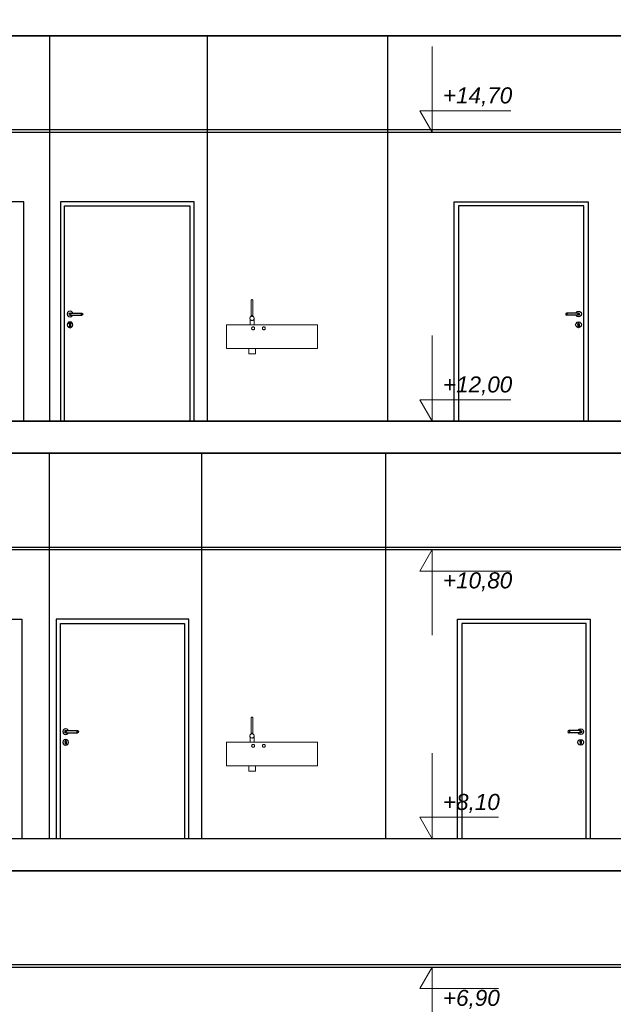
# Model space of a CAD drawing. Header units: millimetres. Extents: x -175445 to -20415, y -559200 to 231527.
# Tile 46 of 256: x -78259 to -72714, y -303668 to -294471. Entities that reach past the tile are written whole.
import ezdxf

# ---------------------------------------------------------------- set-up
doc = ezdxf.new("R2010")
doc.units = ezdxf.units.MM
doc.header["$MEASUREMENT"] = 0
for name, color, linetype in [('Linia', 7, 'Continuous'), ('Polilinia', 7, 'Continuous'), ('Wymiary', 63, 'Continuous')]:
    doc.layers.add(name, color=color, linetype=linetype)
doc.styles.add('Arial', font='txt')
doc.dimstyles.new('GENERATED_STYLE__1', dxfattribs={"dimtxt": 150, "dimasz": 152, "dimexe": 0.18, "dimexo": 0, "dimgap": 0.09, "dimtad": 1, "dimtih": 1, "dimtoh": 1, "dimlfac": 0.1, "dimzin": 0, "dimdsep": 46, "dimtxsty": 'Arial', "dimblk": 'ARROWHEAD_11', "dimblk1": 'ARROWHEAD_11', "dimblk2": 'ARROWHEAD_11', "dimcen": 0.09, "dimclrd": 114, "dimclre": 114, "dimclrt": 114, "dimazin": 0, "dimtfac": 1, "dimtdec": 4, "dimtmove": 0, "dimatfit": 3, "dimfxl": 1, "dimtolj": 1, "dimtzin": 0, "dimarcsym": 0})

# ---------------------------------------------------------------- blocks, each defined once
blk = doc.blocks.new('ARROWHEAD_11')
at = {"color": 0, "linetype": 'Continuous', "lineweight": 0}
blk.add_line((0, 0), (-1, 0), dxfattribs=at)
at = {"color": 0, "linetype": 'Continuous', "lineweight": 0, "const_width": 0.25, "flags": 128}
blk.add_lwpolyline([(-0.125, 0, 1), (0.125, 0, 1)], format="xyb", close=True, dxfattribs=at)
blk = doc.blocks.new('*D4127')
at = {"layer": 'Defpoints', "color": 0}
for p in [(-100085.8, -302421.2), (-69589.5, -302421.2), (-99569, -306021.2)]:
    blk.add_point(p, dxfattribs=at)
at = {"layer": 'Wymiary', "color": 114, "lineweight": -2}
for p, q in [((-100085.8, -302421.2), (-69589.4, -302421.2)), ((-69589.5, -302573.2), (-69589.5, -304023.9)), ((-69589.5, -305869.2), (-69589.5, -304646.2)), ((-99569, -306021.2), (-69589.4, -306021.2))]:
    blk.add_line(p, q, dxfattribs=at)
at = {"layer": 'Wymiary', "color": 114, "lineweight": -2, "xscale": 152, "yscale": 152, "zscale": 152}
for p, rotation in [((-69589.5, -302421.2), 90), ((-69589.5, -306021.2), 270)]:
    blk.add_blockref('ARROWHEAD_11', p, dxfattribs=dict(at, rotation=rotation))
at = {"layer": 'Wymiary', "color": 114, "lineweight": 13, "insert": (-69589.5, -304335.1), "char_height": 150, "attachment_point": 5, "rotation": 90, "style": 'Arial'}
blk.add_mtext('\\A1;360.00', dxfattribs=at)
blk = doc.blocks.new('*D4128')
at = {"layer": 'Defpoints', "color": 0}
for p in [(-100085.8, -302121.2), (-69436.1, -302121.2), (-100085.8, -302421.2)]:
    blk.add_point(p, dxfattribs=at)
at = {"layer": 'Wymiary', "color": 114, "lineweight": -2}
for p, q in [((-69436.1, -301969.2), (-69436.1, -301817.2)), ((-100085.8, -302121.2), (-69435.9, -302121.2)), ((-69436.1, -302421.2), (-69436.1, -302121.2)), ((-100085.8, -302421.2), (-69435.9, -302421.2)), ((-69436.1, -302573.2), (-69512.8, -302725.2))]:
    blk.add_line(p, q, dxfattribs=at)
at = {"layer": 'Wymiary', "color": 114, "lineweight": -2, "xscale": 152, "yscale": 152, "zscale": 152}
for p, rotation in [((-69436.1, -302121.2), 270), ((-69436.1, -302421.2), 90)]:
    blk.add_blockref('ARROWHEAD_11', p, dxfattribs=dict(at, rotation=rotation))
at = {"layer": 'Wymiary', "color": 114, "lineweight": 13, "insert": (-69512.8, -302802), "char_height": 150, "attachment_point": 5, "rotation": 90, "style": 'Arial'}
blk.add_mtext('\\A1;30.00', dxfattribs=at)
blk = doc.blocks.new('*D4129')
at = {"layer": 'Defpoints', "color": 0}
for p in [(-100085.8, -298521.2), (-69589.5, -298521.2), (-100085.8, -302121.2)]:
    blk.add_point(p, dxfattribs=at)
at = {"layer": 'Wymiary', "color": 114, "lineweight": -2}
for p, q in [((-100085.8, -298521.2), (-69589.4, -298521.2)), ((-69589.5, -298673.2), (-69589.5, -300123.9)), ((-69589.5, -301969.2), (-69589.5, -300746.2)), ((-100085.8, -302121.2), (-69589.4, -302121.2))]:
    blk.add_line(p, q, dxfattribs=at)
at = {"layer": 'Wymiary', "color": 114, "lineweight": -2, "xscale": 152, "yscale": 152, "zscale": 152}
for p, rotation in [((-69589.5, -298521.2), 90), ((-69589.5, -302121.2), 270)]:
    blk.add_blockref('ARROWHEAD_11', p, dxfattribs=dict(at, rotation=rotation))
at = {"layer": 'Wymiary', "color": 114, "lineweight": 13, "insert": (-69589.5, -300435.1), "char_height": 150, "attachment_point": 5, "rotation": 90, "style": 'Arial'}
blk.add_mtext('\\A1;360.00', dxfattribs=at)
blk = doc.blocks.new('*D4130')
at = {"layer": 'Defpoints', "color": 0}
for p in [(-100085.8, -298221.2), (-69436.1, -298221.2), (-100085.8, -298521.2)]:
    blk.add_point(p, dxfattribs=at)
at = {"layer": 'Wymiary', "color": 114, "lineweight": -2}
for p, q in [((-69436.1, -298069.2), (-69436.1, -297917.2)), ((-100085.8, -298221.2), (-69435.9, -298221.2)), ((-69436.1, -298521.2), (-69436.1, -298221.2)), ((-100085.8, -298521.2), (-69435.9, -298521.2)), ((-69436.1, -298673.2), (-69512.8, -298825.2))]:
    blk.add_line(p, q, dxfattribs=at)
at = {"layer": 'Wymiary', "color": 114, "lineweight": -2, "xscale": 152, "yscale": 152, "zscale": 152}
for p, rotation in [((-69436.1, -298221.2), 270), ((-69436.1, -298521.2), 90)]:
    blk.add_blockref('ARROWHEAD_11', p, dxfattribs=dict(at, rotation=rotation))
at = {"layer": 'Wymiary', "color": 114, "lineweight": 13, "insert": (-69512.8, -298902), "char_height": 150, "attachment_point": 5, "rotation": 90, "style": 'Arial'}
blk.add_mtext('\\A1;30.00', dxfattribs=at)
blk = doc.blocks.new('*D4131')
at = {"layer": 'Defpoints', "color": 0}
for p in [(-108707.9, -294621.2), (-69589.5, -294621.2), (-100085.8, -298221.2)]:
    blk.add_point(p, dxfattribs=at)
at = {"layer": 'Wymiary', "color": 114, "lineweight": -2}
for p, q in [((-108707.9, -294621.2), (-69589.4, -294621.2)), ((-69589.5, -294773.2), (-69589.5, -296223.9)), ((-69589.5, -298069.2), (-69589.5, -296846.2)), ((-100085.8, -298221.2), (-69589.4, -298221.2))]:
    blk.add_line(p, q, dxfattribs=at)
at = {"layer": 'Wymiary', "color": 114, "lineweight": -2, "xscale": 152, "yscale": 152, "zscale": 152}
for p, rotation in [((-69589.5, -294621.2), 90), ((-69589.5, -298221.2), 270)]:
    blk.add_blockref('ARROWHEAD_11', p, dxfattribs=dict(at, rotation=rotation))
at = {"layer": 'Wymiary', "color": 114, "lineweight": 13, "insert": (-69589.5, -296535.1), "char_height": 150, "attachment_point": 5, "rotation": 90, "style": 'Arial'}
blk.add_mtext('\\A1;360.00', dxfattribs=at)
blk = doc.blocks.new('*D4132')
at = {"layer": 'Defpoints', "color": 0}
for p in [(-108707.9, -294321.2), (-69436.1, -294321.2), (-108707.9, -294621.2)]:
    blk.add_point(p, dxfattribs=at)
at = {"layer": 'Wymiary', "color": 114, "lineweight": -2}
for p, q in [((-69436.1, -294169.2), (-69436.1, -294017.2)), ((-108707.9, -294321.2), (-69435.9, -294321.2)), ((-69436.1, -294621.2), (-69436.1, -294321.2)), ((-108707.9, -294621.2), (-69435.9, -294621.2)), ((-69436.1, -294773.2), (-69512.8, -294925.2))]:
    blk.add_line(p, q, dxfattribs=at)
at = {"layer": 'Wymiary', "color": 114, "lineweight": -2, "xscale": 152, "yscale": 152, "zscale": 152}
for p, rotation in [((-69436.1, -294321.2), 270), ((-69436.1, -294621.2), 90)]:
    blk.add_blockref('ARROWHEAD_11', p, dxfattribs=dict(at, rotation=rotation))
at = {"layer": 'Wymiary', "color": 114, "lineweight": 13, "insert": (-69512.8, -295002), "char_height": 150, "attachment_point": 5, "rotation": 90, "style": 'Arial'}
blk.add_mtext('\\A1;30.00', dxfattribs=at)

msp = doc.modelspace()

# ---------------------------------------------------------------- linework, layer by layer
at = {"layer": 'Linia'}
for p, q in [((-67148.877, -294621.225), (-80728.877, -294621.225)), ((-77978.877, -298221.226), (-77978.877, -294621.225)), ((-76508.877, -294621.225), (-76508.877, -298221.226)), ((-74818.877, -298221.226), (-74818.877, -294621.225)), ((-78218.877, -296171.225), (-79158.877, -296171.225)), ((-78218.877, -296211.225), (-78218.877, -296171.225)), ((-78218.877, -298221.226), (-78218.877, -296211.225)), ((-77878.877, -296171.225), (-77878.877, -298221.226)), ((-76628.877, -296171.225), (-77878.877, -296171.225)), ((-77838.877, -298221.226), (-77838.877, -296211.225)), ((-77838.877, -296211.225), (-76668.877, -296211.225)), ((-76668.877, -296211.225), (-76668.877, -298221.226)), ((-76628.877, -298221.226), (-76628.877, -296171.225)), ((-74198.877, -296211.225), (-74198.877, -296171.225)), ((-74198.877, -296171.225), (-72948.877, -296171.225)), ((-74198.877, -298221.226), (-74198.877, -296211.225)), ((-72988.877, -296211.225), (-74158.877, -296211.225)), ((-74158.877, -296211.225), (-74158.877, -298221.226)), ((-72988.877, -298221.226), (-72988.877, -296211.225)), ((-72948.877, -296171.225), (-72948.877, -296211.225)), ((-72948.877, -296211.225), (-72948.877, -298221.226)), ((-77812.26, -297207.725), (-77815.877, -297221.225)), ((-77815.877, -297221.225), (-77812.26, -297234.725)), ((-77802.377, -297197.843), (-77812.26, -297207.725)), ((-77812.26, -297234.725), (-77802.377, -297244.608)), ((-77788.877, -297194.225), (-77802.377, -297197.843)), ((-77802.377, -297244.608), (-77788.877, -297248.225)), ((-77795.948, -297214.154), (-77798.877, -297221.225)), ((-77798.877, -297221.225), (-77795.948, -297228.297)), ((-77794.396, -297214.154), (-77797.155, -297221.225)), ((-77797.155, -297221.225), (-77794.396, -297228.297)), ((-77788.877, -297211.225), (-77795.948, -297214.154)), ((-77795.948, -297228.297), (-77788.877, -297231.225)), ((-77789.581, -297214.154), (-77791.693, -297221.225)), ((-77791.693, -297221.225), (-77789.581, -297228.297)), ((-77775.377, -297197.843), (-77788.877, -297194.225)), ((-77788.877, -297211.225), (-77787.735, -297211.225)), ((-77788.877, -297231.225), (-77787.735, -297231.225)), ((-77788.877, -297248.225), (-77775.377, -297244.608)), ((-77787.735, -297211.225), (-77784.483, -297211.225)), ((-77787.735, -297231.225), (-77784.483, -297231.225)), ((-77784.483, -297211.225), (-77779.617, -297211.225)), ((-77784.483, -297231.225), (-77779.617, -297231.225)), ((-77782.376, -297214.154), (-77783.519, -297221.225)), ((-77783.519, -297221.225), (-77782.376, -297228.297)), ((-77779.617, -297211.225), (-77773.877, -297211.225)), ((-77779.617, -297231.225), (-77773.877, -297231.225)), ((-77765.494, -297207.725), (-77775.377, -297197.843)), ((-77775.377, -297244.608), (-77765.494, -297234.725)), ((-77773.877, -297211.225), (-77693.877, -297211.225)), ((-77773.877, -297231.225), (-77693.877, -297231.225)), ((-77764.556, -297211.225), (-77765.494, -297207.725)), ((-77765.494, -297234.725), (-77764.556, -297231.225)), ((-77693.877, -297211.225), (-77688.137, -297211.225)), ((-77693.877, -297231.225), (-77688.137, -297231.225)), ((-77688.137, -297211.225), (-77683.27, -297211.225)), ((-77688.137, -297231.225), (-77683.27, -297231.225)), ((-77685.378, -297214.154), (-77684.235, -297221.225)), ((-77684.235, -297221.225), (-77685.378, -297228.297)), ((-77683.27, -297211.225), (-77680.019, -297211.225)), ((-77683.27, -297231.225), (-77680.019, -297231.225)), ((-77680.019, -297211.225), (-77678.877, -297211.225)), ((-77680.019, -297231.225), (-77678.877, -297231.225)), ((-77678.877, -297211.225), (-77671.806, -297214.154)), ((-77671.806, -297228.297), (-77678.877, -297231.225)), ((-77678.172, -297214.154), (-77676.061, -297221.225)), ((-77676.061, -297221.225), (-77678.172, -297228.297)), ((-77673.358, -297214.154), (-77670.599, -297221.225)), ((-77670.599, -297221.225), (-77673.358, -297228.297)), ((-77671.806, -297214.154), (-77668.877, -297221.225)), ((-77668.877, -297221.225), (-77671.806, -297228.297)), ((-73155.948, -297214.154), (-73158.877, -297221.225)), ((-73158.877, -297221.225), (-73155.948, -297228.297)), ((-73154.396, -297214.154), (-73157.155, -297221.225)), ((-73157.155, -297221.225), (-73154.396, -297228.297)), ((-73148.877, -297211.225), (-73155.948, -297214.154)), ((-73155.948, -297228.297), (-73148.877, -297231.225)), ((-73149.581, -297214.154), (-73151.693, -297221.225)), ((-73151.693, -297221.225), (-73149.581, -297228.297)), ((-73147.735, -297211.225), (-73148.877, -297211.225)), ((-73147.735, -297231.225), (-73148.877, -297231.225)), ((-73144.483, -297211.225), (-73147.735, -297211.225)), ((-73144.483, -297231.225), (-73147.735, -297231.225)), ((-73139.617, -297211.225), (-73144.483, -297211.225)), ((-73139.617, -297231.225), (-73144.483, -297231.225)), ((-73142.376, -297214.154), (-73143.519, -297221.225)), ((-73143.519, -297221.225), (-73142.376, -297228.297)), ((-73133.877, -297211.225), (-73139.617, -297211.225)), ((-73133.877, -297231.225), (-73139.617, -297231.225)), ((-73053.877, -297211.225), (-73133.877, -297211.225)), ((-73053.877, -297231.225), (-73133.877, -297231.225)), ((-73063.197, -297211.225), (-73062.26, -297207.725)), ((-73062.26, -297234.725), (-73063.197, -297231.225)), ((-73062.26, -297207.725), (-73052.377, -297197.843)), ((-73052.377, -297244.608), (-73062.26, -297234.725)), ((-73048.137, -297211.225), (-73053.877, -297211.225)), ((-73048.137, -297231.225), (-73053.877, -297231.225)), ((-73052.377, -297197.843), (-73038.877, -297194.225)), ((-73038.877, -297248.225), (-73052.377, -297244.608)), ((-73043.27, -297211.225), (-73048.137, -297211.225)), ((-73043.27, -297231.225), (-73048.137, -297231.225)), ((-73045.378, -297214.154), (-73044.235, -297221.225)), ((-73044.235, -297221.225), (-73045.378, -297228.297)), ((-73040.019, -297211.225), (-73043.27, -297211.225)), ((-73040.019, -297231.225), (-73043.27, -297231.225)), ((-73038.877, -297211.225), (-73040.019, -297211.225)), ((-73038.877, -297231.225), (-73040.019, -297231.225)), ((-73038.877, -297194.225), (-73025.377, -297197.843)), ((-73038.877, -297211.225), (-73031.806, -297214.154)), ((-73031.806, -297228.297), (-73038.877, -297231.225)), ((-73025.377, -297244.608), (-73038.877, -297248.225)), ((-73038.172, -297214.154), (-73036.061, -297221.225)), ((-73036.061, -297221.225), (-73038.172, -297228.297)), ((-73033.358, -297214.154), (-73030.599, -297221.225)), ((-73030.599, -297221.225), (-73033.358, -297228.297)), ((-73031.806, -297214.154), (-73028.877, -297221.225)), ((-73028.877, -297221.225), (-73031.806, -297228.297)), ((-73025.377, -297197.843), (-73015.494, -297207.725)), ((-73015.494, -297234.725), (-73025.377, -297244.608)), ((-73015.494, -297207.725), (-73011.877, -297221.225)), ((-73011.877, -297221.225), (-73015.494, -297234.725)), ((-77812.26, -297307.725), (-77815.877, -297321.225)), ((-77815.877, -297321.225), (-77812.26, -297334.725)), ((-77802.377, -297297.843), (-77812.26, -297307.725)), ((-77812.26, -297334.725), (-77802.377, -297344.608)), ((-77788.877, -297294.225), (-77802.377, -297297.843)), ((-77802.377, -297344.608), (-77788.877, -297348.225)), ((-77796.345, -297311.533), (-77795.597, -297309.586)), ((-77796.345, -297311.533), (-77793.877, -297316.825)), ((-77794.252, -297306.082), (-77795.597, -297309.586)), ((-77788.877, -297303.8), (-77794.252, -297306.082)), ((-77793.877, -297318.339), (-77793.877, -297316.825)), ((-77793.877, -297318.339), (-77793.877, -297321.225)), ((-77793.877, -297321.225), (-77793.877, -297324.112)), ((-77793.877, -297324.112), (-77793.877, -297329.886)), ((-77793.877, -297329.886), (-77793.877, -297333.725)), ((-77792.412, -297337.261), (-77793.877, -297333.725)), ((-77788.877, -297338.725), (-77792.412, -297337.261)), ((-77775.377, -297297.843), (-77788.877, -297294.225)), ((-77783.502, -297306.082), (-77788.877, -297303.8)), ((-77785.341, -297337.261), (-77788.877, -297338.725)), ((-77788.877, -297348.225), (-77775.377, -297344.608)), ((-77783.877, -297333.725), (-77785.341, -297337.261)), ((-77783.877, -297316.825), (-77781.409, -297311.533)), ((-77783.877, -297316.825), (-77783.877, -297318.339)), ((-77783.877, -297318.339), (-77783.877, -297321.225)), ((-77783.877, -297321.225), (-77783.877, -297324.112)), ((-77783.877, -297324.112), (-77783.877, -297329.886)), ((-77783.877, -297329.886), (-77783.877, -297333.725)), ((-77783.502, -297306.082), (-77782.157, -297309.586)), ((-77781.409, -297311.533), (-77782.157, -297309.586)), ((-77765.494, -297307.725), (-77775.377, -297297.843)), ((-77775.377, -297344.608), (-77765.494, -297334.725)), ((-77761.877, -297321.225), (-77765.494, -297307.725)), ((-77765.494, -297334.725), (-77761.877, -297321.225)), ((-73065.877, -297321.225), (-73062.26, -297307.725)), ((-73062.26, -297334.725), (-73065.877, -297321.225)), ((-73062.26, -297307.725), (-73052.377, -297297.843)), ((-73052.377, -297344.608), (-73062.26, -297334.725)), ((-73052.377, -297297.843), (-73038.877, -297294.225)), ((-73038.877, -297348.225), (-73052.377, -297344.608)), ((-73045.597, -297309.586), (-73046.345, -297311.533)), ((-73044.252, -297306.082), (-73045.597, -297309.586)), ((-73038.877, -297303.8), (-73044.252, -297306.082)), ((-73043.877, -297318.339), (-73043.877, -297316.825)), ((-73043.877, -297318.339), (-73043.877, -297321.225)), ((-73043.877, -297321.225), (-73043.877, -297324.112)), ((-73043.877, -297324.112), (-73043.877, -297329.886)), ((-73043.877, -297329.886), (-73043.877, -297333.725)), ((-73042.412, -297337.261), (-73043.877, -297333.725)), ((-73038.877, -297338.725), (-73042.412, -297337.261)), ((-73038.877, -297294.225), (-73025.377, -297297.843)), ((-73033.502, -297306.082), (-73038.877, -297303.8)), ((-73035.341, -297337.261), (-73038.877, -297338.725)), ((-73025.377, -297344.608), (-73038.877, -297348.225)), ((-73033.877, -297333.725), (-73035.341, -297337.261)), ((-73033.877, -297316.825), (-73031.409, -297311.533)), ((-73033.877, -297316.825), (-73033.877, -297318.339)), ((-73033.877, -297318.339), (-73033.877, -297321.225)), ((-73033.877, -297321.225), (-73033.877, -297324.112)), ((-73033.877, -297324.112), (-73033.877, -297329.886)), ((-73033.877, -297329.886), (-73033.877, -297333.725)), ((-73032.157, -297309.586), (-73033.502, -297306.082)), ((-73031.409, -297311.533), (-73032.157, -297309.586)), ((-73025.377, -297297.843), (-73015.494, -297307.725)), ((-73015.494, -297334.725), (-73025.377, -297344.608)), ((-73015.494, -297307.725), (-73011.877, -297321.225)), ((-73011.877, -297321.225), (-73015.494, -297334.725)), ((-67058.877, -298221.226), (-80838.877, -298221.226)), ((-67188.917, -298521.225), (-80848.917, -298521.225)), ((-77978.917, -302121.225), (-77978.917, -298521.225)), ((-76558.917, -302121.225), (-76558.917, -298521.225)), ((-74838.917, -302121.225), (-74838.917, -298521.225)), ((-79278.917, -300071.225), (-78238.917, -300071.225)), ((-78238.917, -300071.225), (-78238.917, -300111.225)), ((-77918.917, -300071.225), (-77918.917, -302121.225)), ((-76678.917, -300071.225), (-77918.917, -300071.225)), ((-76678.917, -302121.225), (-76678.917, -300071.225)), ((-74168.917, -300111.225), (-74168.917, -300071.225)), ((-74168.917, -300071.225), (-72928.917, -300071.225)), ((-72928.917, -300071.225), (-72928.917, -300111.225)), ((-78238.917, -300111.225), (-78238.917, -302121.225)), ((-77878.917, -302121.225), (-77878.917, -300111.225)), ((-77878.917, -300111.225), (-76718.917, -300111.225)), ((-76718.917, -300111.225), (-76718.917, -302121.225)), ((-74168.917, -302121.225), (-74168.917, -300111.225)), ((-74128.917, -300111.225), (-74128.917, -302121.225)), ((-72968.917, -300111.225), (-74128.917, -300111.225)), ((-72968.917, -302121.225), (-72968.917, -300111.225)), ((-72928.917, -300111.225), (-72928.917, -302121.225)), ((-77852.299, -301107.725), (-77855.917, -301121.225)), ((-77842.417, -301097.843), (-77852.299, -301107.725)), ((-77828.917, -301094.225), (-77842.417, -301097.843)), ((-77835.988, -301114.154), (-77838.917, -301121.225)), ((-77834.436, -301114.154), (-77837.195, -301121.225)), ((-77828.917, -301111.225), (-77835.988, -301114.154)), ((-77829.621, -301114.154), (-77831.733, -301121.225)), ((-77815.417, -301097.843), (-77828.917, -301094.225)), ((-77828.917, -301111.225), (-77827.775, -301111.225)), ((-77827.775, -301111.225), (-77824.523, -301111.225)), ((-77824.523, -301111.225), (-77819.657, -301111.225)), ((-77822.416, -301114.154), (-77823.559, -301121.225)), ((-77819.657, -301111.225), (-77813.917, -301111.225)), ((-77805.534, -301107.725), (-77815.417, -301097.843)), ((-77813.917, -301111.225), (-77733.917, -301111.225)), ((-77804.596, -301111.225), (-77805.534, -301107.725)), ((-77733.917, -301111.225), (-77728.176, -301111.225)), ((-77728.176, -301111.225), (-77723.31, -301111.225)), ((-77725.417, -301114.154), (-77724.275, -301121.225)), ((-77723.31, -301111.225), (-77720.059, -301111.225)), ((-77720.059, -301111.225), (-77718.917, -301111.225)), ((-77718.917, -301111.225), (-77711.846, -301114.154)), ((-77718.212, -301114.154), (-77716.101, -301121.225)), ((-77713.398, -301114.154), (-77710.639, -301121.225)), ((-77711.846, -301114.154), (-77708.917, -301121.225)), ((-73135.988, -301114.154), (-73138.917, -301121.225)), ((-73134.436, -301114.154), (-73137.195, -301121.225)), ((-73128.917, -301111.225), (-73135.988, -301114.154)), ((-73129.621, -301114.154), (-73131.733, -301121.225)), ((-73127.775, -301111.225), (-73128.917, -301111.225)), ((-73124.523, -301111.225), (-73127.775, -301111.225)), ((-73119.657, -301111.225), (-73124.523, -301111.225)), ((-73122.416, -301114.154), (-73123.559, -301121.225)), ((-73113.917, -301111.225), (-73119.657, -301111.225)), ((-73033.917, -301111.225), (-73113.917, -301111.225)), ((-73043.237, -301111.225), (-73042.299, -301107.725)), ((-73042.299, -301107.725), (-73032.417, -301097.843)), ((-73028.176, -301111.225), (-73033.917, -301111.225)), ((-73032.417, -301097.843), (-73018.917, -301094.225)), ((-73023.31, -301111.225), (-73028.176, -301111.225)), ((-73025.417, -301114.154), (-73024.275, -301121.225)), ((-73020.059, -301111.225), (-73023.31, -301111.225)), ((-73018.917, -301111.225), (-73020.059, -301111.225)), ((-73018.917, -301094.225), (-73005.417, -301097.843)), ((-73018.917, -301111.225), (-73011.846, -301114.154)), ((-73018.212, -301114.154), (-73016.101, -301121.225)), ((-73013.398, -301114.154), (-73010.639, -301121.225)), ((-73011.846, -301114.154), (-73008.917, -301121.225)), ((-73005.417, -301097.843), (-72995.534, -301107.725)), ((-72995.534, -301107.725), (-72991.917, -301121.225)), ((-77855.917, -301121.225), (-77852.299, -301134.725)), ((-77852.299, -301207.725), (-77855.917, -301221.225)), ((-77852.299, -301134.725), (-77842.417, -301144.608)), ((-77842.417, -301197.843), (-77852.299, -301207.725)), ((-77842.417, -301144.608), (-77828.917, -301148.225)), ((-77828.917, -301194.225), (-77842.417, -301197.843)), ((-77838.917, -301121.225), (-77835.988, -301128.297)), ((-77837.195, -301121.225), (-77834.436, -301128.297)), ((-77835.988, -301128.297), (-77828.917, -301131.225)), ((-77834.292, -301206.082), (-77835.637, -301209.586)), ((-77828.917, -301203.8), (-77834.292, -301206.082)), ((-77831.733, -301121.225), (-77829.621, -301128.297)), ((-77828.917, -301131.225), (-77827.775, -301131.225)), ((-77828.917, -301148.225), (-77815.417, -301144.608)), ((-77815.417, -301197.843), (-77828.917, -301194.225)), ((-77823.542, -301206.082), (-77828.917, -301203.8)), ((-77827.775, -301131.225), (-77824.523, -301131.225)), ((-77824.523, -301131.225), (-77819.657, -301131.225)), ((-77823.559, -301121.225), (-77822.416, -301128.297)), ((-77823.542, -301206.082), (-77822.196, -301209.586)), ((-77819.657, -301131.225), (-77813.917, -301131.225)), ((-77815.417, -301144.608), (-77805.534, -301134.725)), ((-77805.534, -301207.725), (-77815.417, -301197.843)), ((-77813.917, -301131.225), (-77733.917, -301131.225)), ((-77805.534, -301134.725), (-77804.596, -301131.225)), ((-77801.917, -301221.225), (-77805.534, -301207.725)), ((-77733.917, -301131.225), (-77728.176, -301131.225)), ((-77728.176, -301131.225), (-77723.31, -301131.225)), ((-77724.275, -301121.225), (-77725.417, -301128.297)), ((-77723.31, -301131.225), (-77720.059, -301131.225)), ((-77720.059, -301131.225), (-77718.917, -301131.225)), ((-77711.846, -301128.297), (-77718.917, -301131.225)), ((-77716.101, -301121.225), (-77718.212, -301128.297)), ((-77710.639, -301121.225), (-77713.398, -301128.297)), ((-77708.917, -301121.225), (-77711.846, -301128.297)), ((-73138.917, -301121.225), (-73135.988, -301128.297)), ((-73137.195, -301121.225), (-73134.436, -301128.297)), ((-73135.988, -301128.297), (-73128.917, -301131.225)), ((-73131.733, -301121.225), (-73129.621, -301128.297)), ((-73127.775, -301131.225), (-73128.917, -301131.225)), ((-73124.523, -301131.225), (-73127.775, -301131.225)), ((-73119.657, -301131.225), (-73124.523, -301131.225)), ((-73123.559, -301121.225), (-73122.416, -301128.297)), ((-73113.917, -301131.225), (-73119.657, -301131.225)), ((-73033.917, -301131.225), (-73113.917, -301131.225)), ((-73045.917, -301221.225), (-73042.299, -301207.725)), ((-73042.299, -301134.725), (-73043.237, -301131.225)), ((-73032.417, -301144.608), (-73042.299, -301134.725)), ((-73042.299, -301207.725), (-73032.417, -301197.843)), ((-73028.176, -301131.225), (-73033.917, -301131.225)), ((-73018.917, -301148.225), (-73032.417, -301144.608)), ((-73032.417, -301197.843), (-73018.917, -301194.225)), ((-73023.31, -301131.225), (-73028.176, -301131.225)), ((-73024.292, -301206.082), (-73025.637, -301209.586)), ((-73024.275, -301121.225), (-73025.417, -301128.297)), ((-73024.292, -301206.082), (-73018.917, -301203.8)), ((-73020.059, -301131.225), (-73023.31, -301131.225)), ((-73018.917, -301131.225), (-73020.059, -301131.225)), ((-73011.846, -301128.297), (-73018.917, -301131.225)), ((-73005.417, -301144.608), (-73018.917, -301148.225)), ((-73018.917, -301194.225), (-73005.417, -301197.843)), ((-73018.917, -301203.8), (-73013.542, -301206.082)), ((-73016.101, -301121.225), (-73018.212, -301128.297)), ((-73013.542, -301206.082), (-73012.196, -301209.586)), ((-73010.639, -301121.225), (-73013.398, -301128.297)), ((-73008.917, -301121.225), (-73011.846, -301128.297)), ((-72995.534, -301134.725), (-73005.417, -301144.608)), ((-73005.417, -301197.843), (-72995.534, -301207.725)), ((-72991.917, -301121.225), (-72995.534, -301134.725)), ((-72995.534, -301207.725), (-72991.917, -301221.225)), ((-77855.917, -301221.225), (-77852.299, -301234.725)), ((-77852.299, -301234.725), (-77842.417, -301244.608)), ((-77842.417, -301244.608), (-77828.917, -301248.225)), ((-77836.385, -301211.533), (-77835.637, -301209.586)), ((-77836.385, -301211.533), (-77833.917, -301216.825)), ((-77833.917, -301218.339), (-77833.917, -301216.825)), ((-77833.917, -301218.339), (-77833.917, -301221.225)), ((-77833.917, -301221.225), (-77833.917, -301224.112)), ((-77833.917, -301224.112), (-77833.917, -301229.886)), ((-77833.917, -301229.886), (-77833.917, -301233.725)), ((-77832.452, -301237.261), (-77833.917, -301233.725)), ((-77828.917, -301238.725), (-77832.452, -301237.261)), ((-77825.381, -301237.261), (-77828.917, -301238.725)), ((-77828.917, -301248.225), (-77815.417, -301244.608)), ((-77823.917, -301233.725), (-77825.381, -301237.261)), ((-77823.917, -301216.825), (-77821.449, -301211.533)), ((-77823.917, -301216.825), (-77823.917, -301218.339)), ((-77823.917, -301218.339), (-77823.917, -301221.225)), ((-77823.917, -301221.225), (-77823.917, -301224.112)), ((-77823.917, -301224.112), (-77823.917, -301229.886)), ((-77823.917, -301229.886), (-77823.917, -301233.725)), ((-77821.449, -301211.533), (-77822.196, -301209.586)), ((-77815.417, -301244.608), (-77805.534, -301234.725)), ((-77805.534, -301234.725), (-77801.917, -301221.225)), ((-73042.299, -301234.725), (-73045.917, -301221.225)), ((-73032.417, -301244.608), (-73042.299, -301234.725)), ((-73018.917, -301248.225), (-73032.417, -301244.608)), ((-73026.385, -301211.533), (-73025.637, -301209.586)), ((-73023.917, -301216.825), (-73026.385, -301211.533)), ((-73023.917, -301216.825), (-73023.917, -301218.339)), ((-73023.917, -301218.339), (-73023.917, -301221.225)), ((-73023.917, -301221.225), (-73023.917, -301224.112)), ((-73023.917, -301224.112), (-73023.917, -301229.886)), ((-73023.917, -301229.886), (-73023.917, -301233.725)), ((-73023.917, -301233.725), (-73022.452, -301237.261)), ((-73022.452, -301237.261), (-73018.917, -301238.725)), ((-73018.917, -301238.725), (-73015.381, -301237.261)), ((-73005.417, -301244.608), (-73018.917, -301248.225)), ((-73015.381, -301237.261), (-73013.917, -301233.725)), ((-73011.449, -301211.533), (-73013.917, -301216.825)), ((-73013.917, -301218.339), (-73013.917, -301216.825)), ((-73013.917, -301218.339), (-73013.917, -301221.225)), ((-73013.917, -301221.225), (-73013.917, -301224.112)), ((-73013.917, -301224.112), (-73013.917, -301229.886)), ((-73013.917, -301229.886), (-73013.917, -301233.725)), ((-73011.449, -301211.533), (-73012.196, -301209.586)), ((-72995.534, -301234.725), (-73005.417, -301244.608)), ((-72991.917, -301221.225), (-72995.534, -301234.725)), ((-67098.917, -302121.225), (-80928.917, -302121.225)), ((-67358.877, -302421.225), (-81978.877, -302421.225))]:
    msp.add_line(p, q, dxfattribs=at)
at = {"layer": 'Linia', "color": 8, "lineweight": 5}
for p, q in [((-76097.582, -297137.225), (-76097.58, -297126.314)), ((-76097.582, -297235.225), (-76097.582, -297137.225)), ((-76096.835, -297091.637), (-76097.58, -297095.069)), ((-76097.58, -297096.505), (-76097.58, -297095.069)), ((-76097.58, -297100.716), (-76097.58, -297096.505)), ((-76097.58, -297107.416), (-76097.58, -297100.716)), ((-76097.58, -297116.147), (-76097.58, -297107.416)), ((-76097.58, -297126.314), (-76097.58, -297116.147)), ((-76094.833, -297088.752), (-76096.835, -297091.637)), ((-76091.88, -297086.852), (-76094.833, -297088.752)), ((-76088.424, -297086.227), (-76091.88, -297086.852)), ((-76084.993, -297086.972), (-76088.424, -297086.227)), ((-76082.107, -297088.973), (-76084.993, -297086.972)), ((-76080.208, -297091.927), (-76082.107, -297088.973)), ((-76079.583, -297095.382), (-76080.208, -297091.927)), ((-76079.583, -297096.808), (-76079.583, -297095.382)), ((-76079.583, -297100.988), (-76079.583, -297096.808)), ((-76079.583, -297107.638), (-76079.583, -297100.988)), ((-76079.583, -297116.304), (-76079.583, -297107.638)), ((-76079.583, -297126.396), (-76079.583, -297116.304)), ((-76079.582, -297137.225), (-76079.583, -297126.396)), ((-76079.582, -297235.225), (-76079.582, -297137.225)), ((-76105.902, -297251.225), (-76107.9, -297256.049)), ((-76107.059, -297253.572), (-76107.23, -297254.432)), ((-76106.572, -297252.843), (-76107.059, -297253.572)), ((-76102.724, -297247.083), (-76105.902, -297251.225)), ((-76098.582, -297243.905), (-76102.724, -297247.083)), ((-76093.758, -297241.907), (-76098.582, -297243.905)), ((-76096.897, -297235.225), (-76097.582, -297235.225)), ((-76096.222, -297242.745), (-76096.965, -297243.235)), ((-76094.946, -297235.225), (-76096.897, -297235.225)), ((-76096.582, -297242.895), (-76096.582, -297235.225)), ((-76095.973, -297242.641), (-76096.582, -297242.895)), ((-76095.375, -297242.577), (-76096.222, -297242.745)), ((-76094.238, -297242.042), (-76095.973, -297242.641)), ((-76092.026, -297235.225), (-76094.946, -297235.225)), ((-76093.903, -297241.967), (-76094.238, -297242.042)), ((-76088.582, -297241.225), (-76093.758, -297241.907)), ((-76091.643, -297241.461), (-76093.458, -297241.868)), ((-76088.582, -297235.225), (-76092.026, -297235.225)), ((-76088.582, -297241.225), (-76091.643, -297241.461)), ((-76085.137, -297235.225), (-76088.582, -297235.225)), ((-76085.52, -297241.461), (-76088.582, -297241.225)), ((-76083.405, -297241.907), (-76088.582, -297241.225)), ((-76083.705, -297241.868), (-76085.52, -297241.461)), ((-76082.218, -297235.225), (-76085.137, -297235.225)), ((-76078.582, -297243.905), (-76083.405, -297241.907)), ((-76082.925, -297242.042), (-76083.26, -297241.967)), ((-76081.191, -297242.641), (-76082.925, -297242.042)), ((-76080.267, -297235.225), (-76082.218, -297235.225)), ((-76080.941, -297242.745), (-76081.788, -297242.577)), ((-76080.582, -297242.895), (-76081.191, -297242.641)), ((-76080.199, -297243.235), (-76080.941, -297242.745)), ((-76080.582, -297242.895), (-76080.582, -297235.225)), ((-76079.582, -297235.225), (-76080.267, -297235.225)), ((-76074.439, -297247.083), (-76078.582, -297243.905)), ((-76071.261, -297251.225), (-76074.439, -297247.083)), ((-76069.263, -297256.049), (-76071.261, -297251.225)), ((-76070.104, -297253.572), (-76070.591, -297252.843)), ((-76069.933, -297254.432), (-76070.104, -297253.572)), ((-76324.014, -297321.225), (-76328.582, -297321.225)), ((-76328.582, -297541.225), (-76328.582, -297321.225)), ((-76311.008, -297321.225), (-76324.014, -297321.225)), ((-76291.543, -297321.225), (-76311.008, -297321.225)), ((-76268.582, -297321.225), (-76291.543, -297321.225)), ((-76107.082, -297321.225), (-76268.582, -297321.225)), ((-76107.9, -297256.049), (-76108.582, -297261.225)), ((-76108.582, -297261.225), (-76107.9, -297266.402)), ((-76107.9, -297266.402), (-76105.902, -297271.225)), ((-76107.23, -297268.019), (-76107.052, -297268.89)), ((-76107.082, -297268.825), (-76106.451, -297270.208)), ((-76107.082, -297268.825), (-76107.082, -297321.225)), ((-76107.082, -297321.225), (-76106.451, -297321.225)), ((-76107.052, -297268.89), (-76106.572, -297269.608)), ((-76106.451, -297270.208), (-76106.065, -297270.832)), ((-76106.451, -297321.225), (-76104.603, -297321.225)), ((-76105.902, -297271.225), (-76102.724, -297275.368)), ((-76105.489, -297271.764), (-76104.603, -297273.197)), ((-76104.603, -297273.197), (-76103.389, -297274.501)), ((-76104.603, -297321.225), (-76101.663, -297321.225)), ((-76102.724, -297275.368), (-76098.582, -297278.546)), ((-76102.226, -297275.75), (-76101.663, -297276.354)), ((-76101.663, -297276.354), (-76099.696, -297277.691)), ((-76101.663, -297321.225), (-76097.832, -297321.225)), ((-76098.582, -297278.546), (-76093.758, -297280.544)), ((-76098.213, -297278.699), (-76097.832, -297278.958)), ((-76097.832, -297278.958), (-76095.047, -297280.01)), ((-76097.832, -297321.225), (-76093.37, -297321.225)), ((-76096.965, -297279.216), (-76096.724, -297279.376)), ((-76093.758, -297280.544), (-76088.582, -297281.225)), ((-76093.568, -297280.569), (-76093.37, -297280.644)), ((-76093.37, -297280.644), (-76088.582, -297281.225)), ((-76093.37, -297321.225), (-76088.582, -297321.225)), ((-76090.273, -297347.475), (-76088.128, -297344.68)), ((-76088.582, -297281.225), (-76083.405, -297280.544)), ((-76088.582, -297281.225), (-76083.793, -297280.644)), ((-76088.582, -297321.225), (-76083.793, -297321.225)), ((-76088.128, -297344.68), (-76085.332, -297342.534)), ((-76085.332, -297342.534), (-76082.076, -297341.185)), ((-76083.793, -297280.644), (-76083.595, -297280.569)), ((-76083.793, -297321.225), (-76079.332, -297321.225)), ((-76083.405, -297280.544), (-76078.582, -297278.546)), ((-76082.117, -297280.01), (-76079.332, -297278.958)), ((-76082.076, -297341.185), (-76078.582, -297340.725)), ((-76080.439, -297279.376), (-76080.199, -297279.216)), ((-76079.332, -297278.958), (-76078.95, -297278.699)), ((-76079.332, -297321.225), (-76075.5, -297321.225)), ((-76078.582, -297278.546), (-76074.439, -297275.368)), ((-76078.582, -297340.725), (-76075.088, -297341.185)), ((-76077.467, -297277.691), (-76075.5, -297276.354)), ((-76075.5, -297276.354), (-76074.937, -297275.75)), ((-76075.5, -297321.225), (-76072.56, -297321.225)), ((-76075.088, -297341.185), (-76071.832, -297342.534)), ((-76074.439, -297275.368), (-76071.261, -297271.225)), ((-76073.774, -297274.501), (-76072.56, -297273.197)), ((-76072.56, -297273.197), (-76071.674, -297271.764)), ((-76072.56, -297321.225), (-76070.712, -297321.225)), ((-76071.832, -297342.534), (-76069.036, -297344.68)), ((-76071.261, -297271.225), (-76069.263, -297266.402)), ((-76071.098, -297270.832), (-76070.712, -297270.208)), ((-76070.712, -297270.208), (-76070.082, -297268.825)), ((-76070.712, -297321.225), (-76070.082, -297321.225)), ((-76070.591, -297269.608), (-76070.102, -297268.87)), ((-76070.102, -297268.87), (-76069.933, -297268.019)), ((-76070.082, -297268.825), (-76070.082, -297321.225)), ((-75903.582, -297321.225), (-76070.082, -297321.225)), ((-76068.582, -297261.225), (-76069.263, -297256.049)), ((-76069.263, -297266.402), (-76068.582, -297261.225)), ((-76069.036, -297344.68), (-76066.89, -297347.475)), ((-75990.273, -297347.475), (-75988.128, -297344.68)), ((-75988.128, -297344.68), (-75985.332, -297342.534)), ((-75985.332, -297342.534), (-75982.076, -297341.185)), ((-75982.076, -297341.185), (-75978.582, -297340.725)), ((-75978.582, -297340.725), (-75975.088, -297341.185)), ((-75975.088, -297341.185), (-75971.832, -297342.534)), ((-75971.832, -297342.534), (-75969.036, -297344.68)), ((-75969.036, -297344.68), (-75966.89, -297347.475)), ((-75538.582, -297321.225), (-75903.582, -297321.225)), ((-75515.621, -297321.225), (-75538.582, -297321.225)), ((-75496.155, -297321.225), (-75515.621, -297321.225)), ((-75483.149, -297321.225), (-75496.155, -297321.225)), ((-75478.582, -297321.225), (-75483.149, -297321.225)), ((-75478.582, -297541.225), (-75478.582, -297321.225)), ((-76092.082, -297354.225), (-76091.622, -297350.731)), ((-76091.622, -297357.72), (-76092.082, -297354.225)), ((-76091.622, -297350.731), (-76090.273, -297347.475)), ((-76090.273, -297360.975), (-76091.622, -297357.72)), ((-76088.128, -297363.771), (-76090.273, -297360.975)), ((-76085.332, -297365.917), (-76088.128, -297363.771)), ((-76082.076, -297367.265), (-76085.332, -297365.917)), ((-76078.582, -297367.725), (-76082.076, -297367.265)), ((-76075.088, -297367.265), (-76078.582, -297367.725)), ((-76071.832, -297365.917), (-76075.088, -297367.265)), ((-76069.036, -297363.771), (-76071.832, -297365.917)), ((-76066.89, -297360.975), (-76069.036, -297363.771)), ((-76066.89, -297347.475), (-76065.542, -297350.731)), ((-76065.542, -297357.72), (-76066.89, -297360.975)), ((-76065.542, -297350.731), (-76065.082, -297354.225)), ((-76065.082, -297354.225), (-76065.542, -297357.72)), ((-75992.082, -297354.225), (-75991.622, -297350.731)), ((-75991.622, -297357.72), (-75992.082, -297354.225)), ((-75991.622, -297350.731), (-75990.273, -297347.475)), ((-75990.273, -297360.975), (-75991.622, -297357.72)), ((-75988.128, -297363.771), (-75990.273, -297360.975)), ((-75985.332, -297365.917), (-75988.128, -297363.771)), ((-75982.076, -297367.265), (-75985.332, -297365.917)), ((-75978.582, -297367.725), (-75982.076, -297367.265)), ((-75975.088, -297367.265), (-75978.582, -297367.725)), ((-75971.832, -297365.917), (-75975.088, -297367.265)), ((-75969.036, -297363.771), (-75971.832, -297365.917)), ((-75966.89, -297360.975), (-75969.036, -297363.771)), ((-75966.89, -297347.475), (-75965.542, -297350.731)), ((-75965.542, -297357.72), (-75966.89, -297360.975)), ((-75965.542, -297350.731), (-75965.082, -297354.225)), ((-75965.082, -297354.225), (-75965.542, -297357.72)), ((-76324.014, -297541.225), (-76328.582, -297541.225)), ((-76311.008, -297541.225), (-76324.014, -297541.225)), ((-76291.543, -297541.225), (-76311.008, -297541.225)), ((-76268.582, -297541.225), (-76291.543, -297541.225)), ((-75903.582, -297541.225), (-76268.582, -297541.225)), ((-76119.582, -297541.225), (-76119.582, -297591.225)), ((-76119.582, -297591.225), (-76118.525, -297591.225)), ((-76118.525, -297591.225), (-76115.428, -297591.225)), ((-76115.428, -297591.225), (-76110.502, -297591.225)), ((-76110.502, -297591.225), (-76104.082, -297591.225)), ((-76104.082, -297591.225), (-76096.605, -297591.225)), ((-76096.605, -297591.225), (-76088.582, -297591.225)), ((-76088.582, -297591.225), (-76080.558, -297591.225)), ((-76080.558, -297591.225), (-76073.082, -297591.225)), ((-76073.082, -297591.225), (-76066.661, -297591.225)), ((-76066.661, -297591.225), (-76061.735, -297591.225)), ((-76061.735, -297591.225), (-76058.638, -297591.225)), ((-76058.638, -297591.225), (-76057.582, -297591.225)), ((-76057.582, -297541.225), (-76057.582, -297591.225)), ((-75538.582, -297541.225), (-75903.582, -297541.225)), ((-75515.621, -297541.225), (-75538.582, -297541.225)), ((-75496.155, -297541.225), (-75515.621, -297541.225)), ((-75483.149, -297541.225), (-75496.155, -297541.225)), ((-75478.582, -297541.225), (-75483.149, -297541.225)), ((-76096.835, -300991.637), (-76097.58, -300995.069)), ((-76097.58, -300996.505), (-76097.58, -300995.069)), ((-76097.58, -301000.716), (-76097.58, -300996.505)), ((-76097.58, -301007.416), (-76097.58, -301000.716)), ((-76097.58, -301016.147), (-76097.58, -301007.416)), ((-76097.58, -301026.314), (-76097.58, -301016.147)), ((-76094.833, -300988.752), (-76096.835, -300991.637)), ((-76091.88, -300986.852), (-76094.833, -300988.752)), ((-76088.424, -300986.227), (-76091.88, -300986.852)), ((-76084.993, -300986.972), (-76088.424, -300986.227)), ((-76082.107, -300988.973), (-76084.993, -300986.972)), ((-76080.208, -300991.927), (-76082.107, -300988.973)), ((-76079.583, -300995.382), (-76080.208, -300991.927)), ((-76079.583, -300996.808), (-76079.583, -300995.382)), ((-76079.583, -301000.988), (-76079.583, -300996.808)), ((-76079.583, -301007.638), (-76079.583, -301000.988)), ((-76079.583, -301016.304), (-76079.583, -301007.638)), ((-76079.583, -301026.396), (-76079.583, -301016.304)), ((-76097.582, -301037.225), (-76097.58, -301026.314)), ((-76097.582, -301135.225), (-76097.582, -301037.225)), ((-76079.582, -301037.225), (-76079.583, -301026.396)), ((-76079.582, -301135.225), (-76079.582, -301037.225)), ((-76107.9, -301156.049), (-76108.582, -301161.225)), ((-76108.582, -301161.225), (-76107.9, -301166.402)), ((-76105.902, -301151.225), (-76107.9, -301156.049)), ((-76107.9, -301166.402), (-76105.902, -301171.225)), ((-76107.059, -301153.572), (-76107.23, -301154.432)), ((-76107.23, -301168.019), (-76107.052, -301168.89)), ((-76107.082, -301168.825), (-76106.451, -301170.208)), ((-76107.082, -301168.825), (-76107.082, -301221.225)), ((-76106.572, -301152.843), (-76107.059, -301153.572)), ((-76107.052, -301168.89), (-76106.572, -301169.608)), ((-76106.451, -301170.208), (-76106.065, -301170.832)), ((-76102.724, -301147.083), (-76105.902, -301151.225)), ((-76105.902, -301171.225), (-76102.724, -301175.368)), ((-76105.489, -301171.764), (-76104.603, -301173.197)), ((-76104.603, -301173.197), (-76103.389, -301174.501)), ((-76098.582, -301143.905), (-76102.724, -301147.083)), ((-76102.724, -301175.368), (-76098.582, -301178.546)), ((-76102.226, -301175.75), (-76101.663, -301176.354)), ((-76101.663, -301176.354), (-76099.696, -301177.691)), ((-76093.758, -301141.907), (-76098.582, -301143.905)), ((-76098.582, -301178.546), (-76093.758, -301180.544)), ((-76098.213, -301178.699), (-76097.832, -301178.958)), ((-76097.832, -301178.958), (-76095.047, -301180.01)), ((-76096.897, -301135.225), (-76097.582, -301135.225)), ((-76096.222, -301142.745), (-76096.965, -301143.235)), ((-76096.965, -301179.216), (-76096.724, -301179.376)), ((-76094.946, -301135.225), (-76096.897, -301135.225)), ((-76096.582, -301142.895), (-76096.582, -301135.225)), ((-76095.973, -301142.641), (-76096.582, -301142.895)), ((-76095.375, -301142.577), (-76096.222, -301142.745)), ((-76094.238, -301142.042), (-76095.973, -301142.641)), ((-76092.026, -301135.225), (-76094.946, -301135.225)), ((-76093.903, -301141.967), (-76094.238, -301142.042)), ((-76088.582, -301141.225), (-76093.758, -301141.907)), ((-76093.758, -301180.544), (-76088.582, -301181.225)), ((-76093.568, -301180.569), (-76093.37, -301180.644)), ((-76091.643, -301141.461), (-76093.458, -301141.868)), ((-76093.37, -301180.644), (-76088.582, -301181.225)), ((-76088.582, -301135.225), (-76092.026, -301135.225)), ((-76088.582, -301141.225), (-76091.643, -301141.461)), ((-76085.137, -301135.225), (-76088.582, -301135.225)), ((-76085.52, -301141.461), (-76088.582, -301141.225)), ((-76083.405, -301141.907), (-76088.582, -301141.225)), ((-76088.582, -301181.225), (-76083.405, -301180.544)), ((-76088.582, -301181.225), (-76083.793, -301180.644)), ((-76083.705, -301141.868), (-76085.52, -301141.461)), ((-76082.218, -301135.225), (-76085.137, -301135.225)), ((-76083.793, -301180.644), (-76083.595, -301180.569)), ((-76078.582, -301143.905), (-76083.405, -301141.907)), ((-76083.405, -301180.544), (-76078.582, -301178.546)), ((-76082.925, -301142.042), (-76083.26, -301141.967)), ((-76081.191, -301142.641), (-76082.925, -301142.042)), ((-76080.267, -301135.225), (-76082.218, -301135.225)), ((-76082.117, -301180.01), (-76079.332, -301178.958)), ((-76080.941, -301142.745), (-76081.788, -301142.577)), ((-76080.582, -301142.895), (-76081.191, -301142.641)), ((-76080.199, -301143.235), (-76080.941, -301142.745)), ((-76080.582, -301142.895), (-76080.582, -301135.225)), ((-76080.439, -301179.376), (-76080.199, -301179.216)), ((-76079.582, -301135.225), (-76080.267, -301135.225)), ((-76079.332, -301178.958), (-76078.95, -301178.699)), ((-76074.439, -301147.083), (-76078.582, -301143.905)), ((-76078.582, -301178.546), (-76074.439, -301175.368)), ((-76077.467, -301177.691), (-76075.5, -301176.354)), ((-76075.5, -301176.354), (-76074.937, -301175.75)), ((-76071.261, -301151.225), (-76074.439, -301147.083)), ((-76074.439, -301175.368), (-76071.261, -301171.225)), ((-76073.774, -301174.501), (-76072.56, -301173.197)), ((-76072.56, -301173.197), (-76071.674, -301171.764)), ((-76069.263, -301156.049), (-76071.261, -301151.225)), ((-76071.261, -301171.225), (-76069.263, -301166.402)), ((-76071.098, -301170.832), (-76070.712, -301170.208)), ((-76070.712, -301170.208), (-76070.082, -301168.825)), ((-76070.104, -301153.572), (-76070.591, -301152.843)), ((-76070.591, -301169.608), (-76070.102, -301168.87)), ((-76069.933, -301154.432), (-76070.104, -301153.572)), ((-76070.102, -301168.87), (-76069.933, -301168.019)), ((-76070.082, -301168.825), (-76070.082, -301221.225)), ((-76068.582, -301161.225), (-76069.263, -301156.049)), ((-76069.263, -301166.402), (-76068.582, -301161.225)), ((-76324.014, -301221.225), (-76328.582, -301221.225)), ((-76328.582, -301441.225), (-76328.582, -301221.225)), ((-76311.008, -301221.225), (-76324.014, -301221.225)), ((-76291.543, -301221.225), (-76311.008, -301221.225)), ((-76268.582, -301221.225), (-76291.543, -301221.225)), ((-76107.082, -301221.225), (-76268.582, -301221.225)), ((-76107.082, -301221.225), (-76106.451, -301221.225)), ((-76106.451, -301221.225), (-76104.603, -301221.225)), ((-76104.603, -301221.225), (-76101.663, -301221.225)), ((-76101.663, -301221.225), (-76097.832, -301221.225)), ((-76097.832, -301221.225), (-76093.37, -301221.225)), ((-76093.37, -301221.225), (-76088.582, -301221.225)), ((-76092.082, -301254.225), (-76091.622, -301250.731)), ((-76091.622, -301257.72), (-76092.082, -301254.225)), ((-76091.622, -301250.731), (-76090.273, -301247.475)), ((-76090.273, -301260.975), (-76091.622, -301257.72)), ((-76090.273, -301247.475), (-76088.128, -301244.68)), ((-76088.128, -301263.771), (-76090.273, -301260.975)), ((-76088.582, -301221.225), (-76083.793, -301221.225)), ((-76088.128, -301244.68), (-76085.332, -301242.534)), ((-76085.332, -301265.917), (-76088.128, -301263.771)), ((-76085.332, -301242.534), (-76082.076, -301241.185)), ((-76082.076, -301267.265), (-76085.332, -301265.917)), ((-76083.793, -301221.225), (-76079.332, -301221.225)), ((-76082.076, -301241.185), (-76078.582, -301240.725)), ((-76078.582, -301267.725), (-76082.076, -301267.265)), ((-76079.332, -301221.225), (-76075.5, -301221.225)), ((-76078.582, -301240.725), (-76075.088, -301241.185)), ((-76075.088, -301267.265), (-76078.582, -301267.725)), ((-76075.5, -301221.225), (-76072.56, -301221.225)), ((-76075.088, -301241.185), (-76071.832, -301242.534)), ((-76071.832, -301265.917), (-76075.088, -301267.265)), ((-76072.56, -301221.225), (-76070.712, -301221.225)), ((-76071.832, -301242.534), (-76069.036, -301244.68)), ((-76069.036, -301263.771), (-76071.832, -301265.917)), ((-76070.712, -301221.225), (-76070.082, -301221.225)), ((-75903.582, -301221.225), (-76070.082, -301221.225)), ((-76069.036, -301244.68), (-76066.89, -301247.475)), ((-76066.89, -301260.975), (-76069.036, -301263.771)), ((-76066.89, -301247.475), (-76065.542, -301250.731)), ((-76065.542, -301257.72), (-76066.89, -301260.975)), ((-76065.542, -301250.731), (-76065.082, -301254.225)), ((-76065.082, -301254.225), (-76065.542, -301257.72)), ((-75992.082, -301254.225), (-75991.622, -301250.731)), ((-75991.622, -301257.72), (-75992.082, -301254.225)), ((-75991.622, -301250.731), (-75990.273, -301247.475)), ((-75990.273, -301260.975), (-75991.622, -301257.72)), ((-75990.273, -301247.475), (-75988.128, -301244.68)), ((-75988.128, -301263.771), (-75990.273, -301260.975)), ((-75988.128, -301244.68), (-75985.332, -301242.534)), ((-75985.332, -301265.917), (-75988.128, -301263.771)), ((-75985.332, -301242.534), (-75982.076, -301241.185)), ((-75982.076, -301267.265), (-75985.332, -301265.917)), ((-75982.076, -301241.185), (-75978.582, -301240.725)), ((-75978.582, -301267.725), (-75982.076, -301267.265)), ((-75978.582, -301240.725), (-75975.088, -301241.185)), ((-75975.088, -301267.265), (-75978.582, -301267.725)), ((-75975.088, -301241.185), (-75971.832, -301242.534)), ((-75971.832, -301265.917), (-75975.088, -301267.265)), ((-75971.832, -301242.534), (-75969.036, -301244.68)), ((-75969.036, -301263.771), (-75971.832, -301265.917)), ((-75969.036, -301244.68), (-75966.89, -301247.475)), ((-75966.89, -301260.975), (-75969.036, -301263.771)), ((-75966.89, -301247.475), (-75965.542, -301250.731)), ((-75965.542, -301257.72), (-75966.89, -301260.975)), ((-75965.542, -301250.731), (-75965.082, -301254.225)), ((-75965.082, -301254.225), (-75965.542, -301257.72)), ((-75538.582, -301221.225), (-75903.582, -301221.225)), ((-75515.621, -301221.225), (-75538.582, -301221.225)), ((-75496.155, -301221.225), (-75515.621, -301221.225)), ((-75483.149, -301221.225), (-75496.155, -301221.225)), ((-75478.582, -301221.225), (-75483.149, -301221.225)), ((-75478.582, -301441.225), (-75478.582, -301221.225)), ((-76324.014, -301441.225), (-76328.582, -301441.225)), ((-76311.008, -301441.225), (-76324.014, -301441.225)), ((-76291.543, -301441.225), (-76311.008, -301441.225)), ((-76268.582, -301441.225), (-76291.543, -301441.225)), ((-75903.582, -301441.225), (-76268.582, -301441.225)), ((-76119.582, -301441.225), (-76119.582, -301491.225)), ((-76057.582, -301441.225), (-76057.582, -301491.225)), ((-75538.582, -301441.225), (-75903.582, -301441.225)), ((-75515.621, -301441.225), (-75538.582, -301441.225)), ((-75496.155, -301441.225), (-75515.621, -301441.225)), ((-75483.149, -301441.225), (-75496.155, -301441.225)), ((-75478.582, -301441.225), (-75483.149, -301441.225)), ((-76119.582, -301491.225), (-76118.525, -301491.225)), ((-76118.525, -301491.225), (-76115.428, -301491.225)), ((-76115.428, -301491.225), (-76110.502, -301491.225)), ((-76110.502, -301491.225), (-76104.082, -301491.225)), ((-76104.082, -301491.225), (-76096.605, -301491.225)), ((-76096.605, -301491.225), (-76088.582, -301491.225)), ((-76088.582, -301491.225), (-76080.558, -301491.225)), ((-76080.558, -301491.225), (-76073.082, -301491.225)), ((-76073.082, -301491.225), (-76066.661, -301491.225)), ((-76066.661, -301491.225), (-76061.735, -301491.225)), ((-76061.735, -301491.225), (-76058.638, -301491.225)), ((-76058.638, -301491.225), (-76057.582, -301491.225))]:
    msp.add_line(p, q, dxfattribs=at)
at = {"layer": 'Polilinia', "flags": 128}
for points in [[(-67188.917, -295501.225), (-128678.877, -295501.225), (-128678.877, -295521.225), (-67188.917, -295521.225)], [(-67188.917, -299401.225), (-128678.877, -299401.225), (-128678.877, -299421.225), (-67188.917, -299421.225)]]:
    msp.add_lwpolyline(points, close=True, dxfattribs=at)
msp.add_lwpolyline([(-81978.877, -303321.225), (-67358.877, -303321.225), (-67358.877, -303301.225), (-81978.877, -303301.225)], dxfattribs=at)
at = {"layer": 'Wymiary', "color": 114, "lineweight": 13}
for p, q in [((-74404.659, -295521.225), (-74404.659, -294721.225)), ((-74404.659, -295521.225), (-74520.659, -295321.225)), ((-74520.659, -295321.225), (-74404.659, -295321.225)), ((-74404.659, -295321.225), (-73671.057, -295321.225)), ((-74404.659, -295521.225), (-74554.659, -295521.225)), ((-74404.659, -295521.225), (-74254.659, -295521.225)), ((-74404.659, -298221.226), (-74404.659, -297421.226)), ((-74404.659, -298221.226), (-74520.659, -298021.226)), ((-74520.659, -298021.226), (-74404.659, -298021.226)), ((-74404.659, -298021.226), (-73671.057, -298021.226)), ((-74404.659, -298221.226), (-74554.659, -298221.226)), ((-74404.659, -298221.226), (-74254.659, -298221.226)), ((-74404.659, -299421.225), (-74554.659, -299421.225)), ((-74404.659, -299421.225), (-74520.659, -299621.225)), ((-74404.659, -299421.225), (-74254.659, -299421.225)), ((-74404.659, -299421.225), (-74404.659, -300221.225)), ((-74520.659, -299621.225), (-74404.659, -299621.225)), ((-74404.659, -299621.225), (-73671.057, -299621.225)), ((-74404.659, -302121.225), (-74404.659, -301321.225)), ((-74404.659, -302121.225), (-74520.659, -301921.225)), ((-74520.659, -301921.225), (-74404.659, -301921.225)), ((-74404.659, -301921.225), (-73784.886, -301921.225)), ((-74404.659, -302121.225), (-74554.659, -302121.225)), ((-74404.659, -302121.225), (-74254.659, -302121.225)), ((-74404.659, -303321.225), (-74554.659, -303321.225)), ((-74404.659, -303321.225), (-74520.659, -303521.225)), ((-74404.659, -303321.225), (-74254.659, -303321.225)), ((-74404.659, -303321.225), (-74404.659, -304121.225)), ((-74520.659, -303521.225), (-74404.659, -303521.225)), ((-74404.659, -303521.225), (-73784.886, -303521.225))]:
    msp.add_line(p, q, dxfattribs=at)

# ---------------------------------------------------------------- texts
at = {"layer": 'Wymiary', "color": 114, "lineweight": 13, "char_height": 150, "attachment_point": 7, "style": 'Arial'}
for s, insert in [('\\A1;{\\fArial|b0|i1|c238|p38;+14,70}', (-74304.659, -295281.225)), ('\\A1;{\\fArial|b0|i1|c238|p38;+12,00}', (-74304.659, -297981.226)), ('\\A1;{\\fArial|b0|i1|c238|p38;+10,80}', (-74304.659, -299811.225)), ('\\A1;{\\fArial|b0|i1|c238|p38;+8,10}', (-74304.659, -301881.225)), ('\\A1;{\\fArial|b0|i1|c238|p38;+6,90}', (-74304.659, -303711.225))]:
    msp.add_mtext(s, dxfattribs=dict(at, insert=insert))

# ---------------------------------------------------------------- dimensions: what is measured, and where the dimension line sits
at = {"layer": 'Wymiary', "color": 114, "lineweight": 13}
for base, p1, p2, picture, middle in [((-69436.092, -294321.225), (-108707.897, -294621.225), (-108707.897, -294321.225), '*D4132', (-69512.82, -295001.953)), ((-69589.547, -294621.225), (-100085.752, -298221.226), (-108707.897, -294621.225), '*D4131', (-69589.547, -296535.054)), ((-69436.092, -298221.226), (-100085.752, -298521.225), (-100085.752, -298221.226), '*D4130', (-69512.82, -298901.953)), ((-69589.547, -298521.225), (-100085.752, -302121.225), (-100085.752, -298521.225), '*D4129', (-69589.547, -300435.054)), ((-69436.092, -302121.225), (-100085.752, -302421.226), (-100085.752, -302121.225), '*D4128', (-69512.82, -302801.953)), ((-69589.547, -302421.226), (-99569.021, -306021.225), (-100085.752, -302421.226), '*D4127', (-69589.547, -304335.055))]:
    dim = msp.add_linear_dim(base=base, p1=p1, p2=p2, angle=90, dimstyle='GENERATED_STYLE__1', dxfattribs=at)
    dim.commit()
    dim.dimension.update_dxf_attribs({"geometry": picture, "text_midpoint": middle, "dimtype": 160, "text_rotation": 90})

doc.saveas('drawing.dxf')
